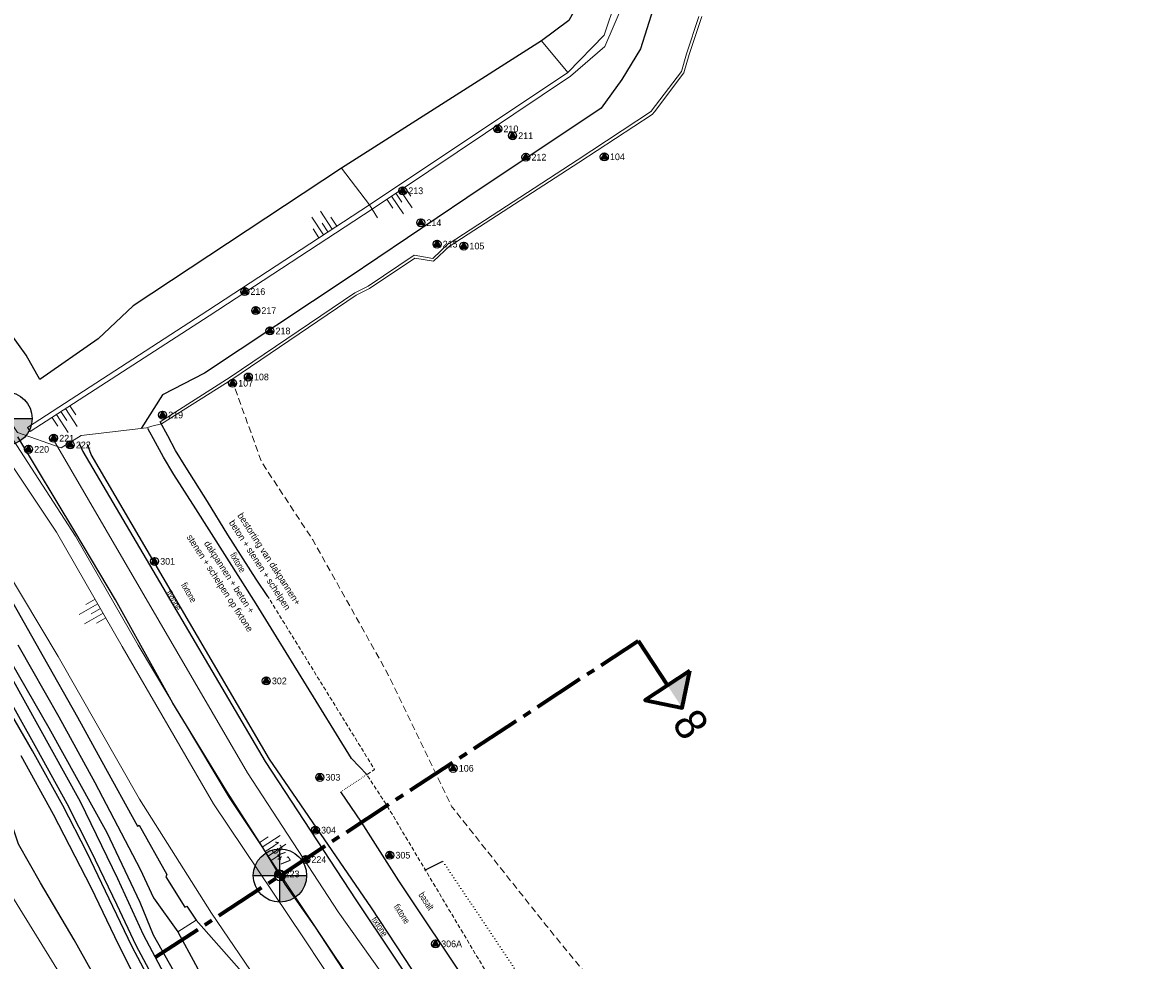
# Model space of a CAD drawing. Header units: metres. Extents: x 62183 to 64287, y 386037 to 390061.
# Tile 30 of 38: x 62432 to 62644, y 388803 to 388979. Entities that reach past the tile are written whole.
import ezdxf
from ezdxf.enums import TextEntityAlignment as Align

# ---------------------------------------------------------------- set-up
doc = ezdxf.new("R2010")
doc.units = ezdxf.units.M
for name, pattern in [('CENTER2', [28.575, 19.05, -3.175, 3.175, -3.175]), ('DOT', [0.25, 0, -0.25]), ('HIDDEN', [0.375, 0.25, -0.125])]:
    doc.linetypes.add(name, pattern=pattern)
doc.layers.get('0').update_dxf_attribs({"linetype": 'CONTINUOUS'})
for name, color, linetype in [('0 @ 0.5', 7, 'CONTINUOUS'), ('0 @ 1', 7, 'CONTINUOUS'), ('0 @ 5', 7, 'CONTINUOUS'), ('BS-BINNENKRUINLIJN-KPN', 253, 'CONTINUOUS'), ('BS-INSTEEK-SLOOT-KPN', 253, 'CONTINUOUS'), ('BS-OVERIG-KPN', 253, 'CONTINUOUS'), ('BS-SCHEIDINGSLIJN-TALUDBEKL', 253, 'CONTINUOUS'), ('BS-VLAKAFSLUITING', 253, 'CONTINUOUS'), ('BS-WATERLIJN-KPN', 253, 'CONTINUOUS')]:
    doc.layers.add(name, color=color, linetype=linetype)
for name, color, linetype, lineweight in [('BS-Boorpunten', 253, 'CONTINUOUS', 25), ('BS-Boorpuntnummer', 253, 'CONTINUOUS', 25), ('BS-Dijkpaal', 2, 'CONTINUOUS', 25), ('BS-Dijkpaalnr', 6, 'CONTINUOUS', 25), ('BS-KANT-VERHARDING', 253, 'CONTINUOUS', 0), ('BS-KRUINLIJN', 253, 'CONTINUOUS', 0), ('BS-KUNSTWERK-CONTOUR', 253, 'CONTINUOUS', 0), ('BS-OVERIGE-TEKSTEN', 253, 'CONTINUOUS', 0), ('BS-PERKOENRIJ', 203, 'DOT', 5), ('BS-RASTER', 253, 'RASTER', 0), ('BS-TEENSCHOT-GECONSTRUEERD', 1, 'HIDDEN', 13), ('BS-TUSSENBERM', 253, 'CONTINUOUS', 0), ('BS-ZANDLIJN', 2, 'HIDDEN', 20), ('Plts-Dwarsprofiel', 5, 'CENTER2', 70)]:
    doc.layers.add(name, color=color, linetype=linetype, lineweight=lineweight)
doc.layers.add('THEORETISCHE_NULLIJN', color=125, linetype='CONTINUOUS', plot=False)
doc.styles.add('ISO', font='isocp.shx', dxfattribs={"height": 2.5})
doc.styles.add('StagCAD', font='StagCAD.ttf')
doc.linetypes.add('RASTER', pattern='A,3,-2,[200,RASTER,S=0.75,R=0,X=0,Y=0],-2,3', length=10)

# ---------------------------------------------------------------- blocks, each defined once
blk = doc.blocks.new('dijkpaal')
at = {"layer": 'BS-Dijkpaal'}
h = blk.add_hatch(color=256, dxfattribs=at)
h.paths.add_polyline_path([(0, 0), (0, 1, 0.414214), (-1, 0)])
h.paths.add_polyline_path([(1, 0), (0, 0), (0, -1, 0.414214)])
for p, q in [((0, -1), (0, 1)), ((-1, 0), (1, 0))]:
    blk.add_line(p, q, dxfattribs=at)
blk.add_circle((0, 0), 1, dxfattribs=at)
blk = doc.blocks.new('*U698')
at = {"layer": '0 @ 0.5', "xscale": 0.5, "yscale": 0.5, "zscale": 0.5}
blk.add_blockref('dijkpaal', (62428.6, 388904.498), dxfattribs=at)
at = {"layer": '0 @ 1'}
blk.add_blockref('dijkpaal', (62428.6, 388904.498), dxfattribs=at)
at = {"layer": '0 @ 5', "xscale": 5, "yscale": 5, "zscale": 5}
blk.add_blockref('dijkpaal', (62428.6, 388904.498), dxfattribs=at)
blk = doc.blocks.new('*U705')
at = {"layer": '0 @ 0.5', "xscale": 0.5, "yscale": 0.5, "zscale": 0.5}
blk.add_blockref('dijkpaal', (62480.079, 388818.794), dxfattribs=at)
at = {"layer": '0 @ 1'}
blk.add_blockref('dijkpaal', (62480.079, 388818.794), dxfattribs=at)
at = {"layer": '0 @ 5', "xscale": 5, "yscale": 5, "zscale": 5}
blk.add_blockref('dijkpaal', (62480.079, 388818.794), dxfattribs=at)
blk = doc.blocks.new('S04')
at = {"color": 0}
for p, q in [((-1, 0), (-1, 4.01)), ((1, 0), (1, 4.01)), ((-2.01, 0), (-2.01, 2.01)), ((0, 0), (0, 2.01)), ((2.01, 0), (2.01, 2.01))]:
    blk.add_line(p, q, dxfattribs=at)
blk = doc.blocks.new('punt-boring')
at = {"layer": 'BS-Boorpunten'}
h = blk.add_hatch(color=8, dxfattribs=at)
h.dxf.hatch_style = 1
h.paths.add_polyline_path([(0.01, 1), (-0.87, -0.49), (0.86, -0.51)])
h = blk.add_hatch(color=1, dxfattribs=at)
h.dxf.hatch_style = 1
h.paths.add_polyline_path([(0.01, 1), (-0.87, -0.49), (0.86, -0.51)])
at = {"layer": 'BS-Boorpunten', "color": 8}
blk.add_lwpolyline([(0.01, 1), (-0.87, -0.49), (0.86, -0.51)], close=True, dxfattribs=at)
at = {"layer": 'BS-Boorpunten', "color": 1}
blk.add_lwpolyline([(0.01, 1), (-0.87, -0.49), (0.86, -0.51)], close=True, dxfattribs=at)
at = {"layer": 'BS-Boorpunten', "color": 8}
blk.add_circle((0, 0), 1, dxfattribs=at)
at = {"layer": 'BS-Boorpunten', "color": 1}
blk.add_circle((0, 0), 1, dxfattribs=at)
blk = doc.blocks.new('*U264', base_point=(62540.935, 388953.58))
at = {"layer": 'BS-Boorpunten', "xscale": 1.499999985, "yscale": 1.499999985, "zscale": 1.499999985}
blk.add_blockref('punt-boring', (62540.935, 388953.58), dxfattribs=at)
at = {"layer": 'BS-Boorpuntnummer', "linetype": 'ByBlock', "insert": (62543.055, 388953.58), "char_height": 2.5, "attachment_point": 4}
blk.add_mtext('104', dxfattribs=at)
blk = doc.blocks.new('*U265', base_point=(62514.574, 388936.843))
at = {"layer": 'BS-Boorpunten', "xscale": 1.499999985, "yscale": 1.499999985, "zscale": 1.499999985}
blk.add_blockref('punt-boring', (62514.574, 388936.843), dxfattribs=at)
at = {"layer": 'BS-Boorpuntnummer', "linetype": 'ByBlock', "insert": (62516.694, 388936.843), "char_height": 2.5, "attachment_point": 4}
blk.add_mtext('105', dxfattribs=at)
blk = doc.blocks.new('*U266', base_point=(62512.576, 388838.889))
at = {"layer": 'BS-Boorpunten', "xscale": 1.499999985, "yscale": 1.499999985, "zscale": 1.499999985}
blk.add_blockref('punt-boring', (62512.576, 388838.889), dxfattribs=at)
at = {"layer": 'BS-Boorpuntnummer', "linetype": 'ByBlock', "insert": (62514.696, 388838.889), "char_height": 2.5, "attachment_point": 4}
blk.add_mtext('106', dxfattribs=at)
blk = doc.blocks.new('*U267', base_point=(62471.196, 388911.121))
at = {"layer": 'BS-Boorpunten', "xscale": 1.499999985, "yscale": 1.499999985, "zscale": 1.499999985}
blk.add_blockref('punt-boring', (62471.196, 388911.121), dxfattribs=at)
at = {"layer": 'BS-Boorpuntnummer', "linetype": 'ByBlock', "insert": (62473.316, 388911.121), "char_height": 2.5, "attachment_point": 4}
blk.add_mtext('107', dxfattribs=at)
blk = doc.blocks.new('*U268', base_point=(62474.15, 388912.29))
at = {"layer": 'BS-Boorpunten', "xscale": 1.499999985, "yscale": 1.499999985, "zscale": 1.499999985}
blk.add_blockref('punt-boring', (62474.15, 388912.29), dxfattribs=at)
at = {"layer": 'BS-Boorpuntnummer', "linetype": 'ByBlock', "insert": (62476.27, 388912.29), "char_height": 2.5, "attachment_point": 4}
blk.add_mtext('108', dxfattribs=at)
blk = doc.blocks.new('*U310', base_point=(62520.957, 388958.821))
at = {"layer": 'BS-Boorpunten', "xscale": 1.499999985, "yscale": 1.499999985, "zscale": 1.499999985}
blk.add_blockref('punt-boring', (62520.957, 388958.821), dxfattribs=at)
at = {"layer": 'BS-Boorpuntnummer', "linetype": 'ByBlock', "insert": (62523.077, 388958.821), "char_height": 2.5, "attachment_point": 4}
blk.add_mtext('210', dxfattribs=at)
blk = doc.blocks.new('*U314', base_point=(62523.725, 388957.543))
at = {"layer": 'BS-Boorpunten', "xscale": 1.499999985, "yscale": 1.499999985, "zscale": 1.499999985}
blk.add_blockref('punt-boring', (62523.725, 388957.543), dxfattribs=at)
at = {"layer": 'BS-Boorpuntnummer', "linetype": 'ByBlock', "insert": (62525.845, 388957.543), "char_height": 2.5, "attachment_point": 4}
blk.add_mtext('211', dxfattribs=at)
blk = doc.blocks.new('*U315', base_point=(62526.209, 388953.516))
at = {"layer": 'BS-Boorpunten', "xscale": 1.499999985, "yscale": 1.499999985, "zscale": 1.499999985}
blk.add_blockref('punt-boring', (62526.209, 388953.516), dxfattribs=at)
at = {"layer": 'BS-Boorpuntnummer', "linetype": 'ByBlock', "insert": (62528.329, 388953.516), "char_height": 2.5, "attachment_point": 4}
blk.add_mtext('212', dxfattribs=at)
blk = doc.blocks.new('*U316', base_point=(62503.107, 388947.203))
at = {"layer": 'BS-Boorpunten', "xscale": 1.499999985, "yscale": 1.499999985, "zscale": 1.499999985}
blk.add_blockref('punt-boring', (62503.107, 388947.203), dxfattribs=at)
at = {"layer": 'BS-Boorpuntnummer', "linetype": 'ByBlock', "insert": (62505.227, 388947.203), "char_height": 2.5, "attachment_point": 4}
blk.add_mtext('213', dxfattribs=at)
blk = doc.blocks.new('*U317', base_point=(62506.509, 388941.23))
at = {"layer": 'BS-Boorpunten', "xscale": 1.499999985, "yscale": 1.499999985, "zscale": 1.499999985}
blk.add_blockref('punt-boring', (62506.509, 388941.23), dxfattribs=at)
at = {"layer": 'BS-Boorpuntnummer', "linetype": 'ByBlock', "insert": (62508.629, 388941.23), "char_height": 2.5, "attachment_point": 4}
blk.add_mtext('214', dxfattribs=at)
blk = doc.blocks.new('*U318', base_point=(62509.548, 388937.197))
at = {"layer": 'BS-Boorpunten', "xscale": 1.499999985, "yscale": 1.499999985, "zscale": 1.499999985}
blk.add_blockref('punt-boring', (62509.548, 388937.197), dxfattribs=at)
at = {"layer": 'BS-Boorpuntnummer', "linetype": 'ByBlock', "insert": (62511.668, 388937.197), "char_height": 2.5, "attachment_point": 4}
blk.add_mtext('215', dxfattribs=at)
blk = doc.blocks.new('*U319', base_point=(62473.477, 388928.308))
at = {"layer": 'BS-Boorpunten', "xscale": 1.499999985, "yscale": 1.499999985, "zscale": 1.499999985}
blk.add_blockref('punt-boring', (62473.477, 388928.308), dxfattribs=at)
at = {"layer": 'BS-Boorpuntnummer', "linetype": 'ByBlock', "insert": (62475.597, 388928.308), "char_height": 2.5, "attachment_point": 4}
blk.add_mtext('216', dxfattribs=at)
blk = doc.blocks.new('*U320', base_point=(62475.542, 388924.747))
at = {"layer": 'BS-Boorpunten', "xscale": 1.499999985, "yscale": 1.499999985, "zscale": 1.499999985}
blk.add_blockref('punt-boring', (62475.542, 388924.747), dxfattribs=at)
at = {"layer": 'BS-Boorpuntnummer', "linetype": 'ByBlock', "insert": (62477.662, 388924.747), "char_height": 2.5, "attachment_point": 4}
blk.add_mtext('217', dxfattribs=at)
blk = doc.blocks.new('*U321', base_point=(62478.196, 388920.927))
at = {"layer": 'BS-Boorpunten', "xscale": 1.499999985, "yscale": 1.499999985, "zscale": 1.499999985}
blk.add_blockref('punt-boring', (62478.196, 388920.927), dxfattribs=at)
at = {"layer": 'BS-Boorpuntnummer', "linetype": 'ByBlock', "insert": (62480.316, 388920.927), "char_height": 2.5, "attachment_point": 4}
blk.add_mtext('218', dxfattribs=at)
blk = doc.blocks.new('*U322', base_point=(62458.062, 388905.153))
at = {"layer": 'BS-Boorpunten', "xscale": 1.499999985, "yscale": 1.499999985, "zscale": 1.499999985}
blk.add_blockref('punt-boring', (62458.062, 388905.153), dxfattribs=at)
at = {"layer": 'BS-Boorpuntnummer', "linetype": 'ByBlock', "insert": (62460.182, 388905.153), "char_height": 2.5, "attachment_point": 4}
blk.add_mtext('219', dxfattribs=at)
blk = doc.blocks.new('*U323', base_point=(62432.917, 388898.726))
at = {"layer": 'BS-Boorpunten', "xscale": 1.499999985, "yscale": 1.499999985, "zscale": 1.499999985}
blk.add_blockref('punt-boring', (62432.917, 388898.726), dxfattribs=at)
at = {"layer": 'BS-Boorpuntnummer', "linetype": 'ByBlock', "insert": (62435.037, 388898.726), "char_height": 2.5, "attachment_point": 4}
blk.add_mtext('220', dxfattribs=at)
blk = doc.blocks.new('*U324', base_point=(62437.623, 388900.814))
at = {"layer": 'BS-Boorpunten', "xscale": 1.499999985, "yscale": 1.499999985, "zscale": 1.499999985}
blk.add_blockref('punt-boring', (62437.623, 388900.814), dxfattribs=at)
at = {"layer": 'BS-Boorpuntnummer', "linetype": 'ByBlock', "insert": (62439.743, 388900.814), "char_height": 2.5, "attachment_point": 4}
blk.add_mtext('221', dxfattribs=at)
blk = doc.blocks.new('*U325', base_point=(62440.743, 388899.555))
at = {"layer": 'BS-Boorpunten', "xscale": 1.499999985, "yscale": 1.499999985, "zscale": 1.499999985}
blk.add_blockref('punt-boring', (62440.743, 388899.555), dxfattribs=at)
at = {"layer": 'BS-Boorpuntnummer', "linetype": 'ByBlock', "insert": (62442.863, 388899.555), "char_height": 2.5, "attachment_point": 4}
blk.add_mtext('222', dxfattribs=at)
blk = doc.blocks.new('*U326', base_point=(62479.89, 388819.087))
at = {"layer": 'BS-Boorpunten', "xscale": 1.499999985, "yscale": 1.499999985, "zscale": 1.499999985}
blk.add_blockref('punt-boring', (62479.89, 388819.087), dxfattribs=at)
at = {"layer": 'BS-Boorpuntnummer', "linetype": 'ByBlock', "insert": (62482.01, 388819.087), "char_height": 2.5, "attachment_point": 4}
blk.add_mtext('223', dxfattribs=at)
blk = doc.blocks.new('*U327', base_point=(62484.921, 388821.785))
at = {"layer": 'BS-Boorpunten', "xscale": 1.499999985, "yscale": 1.499999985, "zscale": 1.499999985}
blk.add_blockref('punt-boring', (62484.921, 388821.785), dxfattribs=at)
at = {"layer": 'BS-Boorpuntnummer', "linetype": 'ByBlock', "insert": (62487.041, 388821.785), "char_height": 2.5, "attachment_point": 4}
blk.add_mtext('224', dxfattribs=at)
blk = doc.blocks.new('*U403', base_point=(62456.558, 388877.709))
at = {"layer": 'BS-Boorpunten', "xscale": 1.499999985, "yscale": 1.499999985, "zscale": 1.499999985}
blk.add_blockref('punt-boring', (62456.558, 388877.709), dxfattribs=at)
at = {"layer": 'BS-Boorpuntnummer', "linetype": 'ByBlock', "insert": (62458.678, 388877.709), "char_height": 2.5, "attachment_point": 4}
blk.add_mtext('301', dxfattribs=at)
blk = doc.blocks.new('*U404', base_point=(62477.517, 388855.286))
at = {"layer": 'BS-Boorpunten', "xscale": 1.499999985, "yscale": 1.499999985, "zscale": 1.499999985}
blk.add_blockref('punt-boring', (62477.517, 388855.286), dxfattribs=at)
at = {"layer": 'BS-Boorpuntnummer', "linetype": 'ByBlock', "insert": (62479.637, 388855.286), "char_height": 2.5, "attachment_point": 4}
blk.add_mtext('302', dxfattribs=at)
blk = doc.blocks.new('*U405', base_point=(62487.558, 388837.208))
at = {"layer": 'BS-Boorpunten', "xscale": 1.499999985, "yscale": 1.499999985, "zscale": 1.499999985}
blk.add_blockref('punt-boring', (62487.558, 388837.208), dxfattribs=at)
at = {"layer": 'BS-Boorpuntnummer', "linetype": 'ByBlock', "insert": (62489.678, 388837.208), "char_height": 2.5, "attachment_point": 4}
blk.add_mtext('303', dxfattribs=at)
blk = doc.blocks.new('*U406', base_point=(62486.739, 388827.292))
at = {"layer": 'BS-Boorpunten', "xscale": 1.499999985, "yscale": 1.499999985, "zscale": 1.499999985}
blk.add_blockref('punt-boring', (62486.739, 388827.292), dxfattribs=at)
at = {"layer": 'BS-Boorpuntnummer', "linetype": 'ByBlock', "insert": (62488.859, 388827.292), "char_height": 2.5, "attachment_point": 4}
blk.add_mtext('304', dxfattribs=at)
blk = doc.blocks.new('*U407', base_point=(62500.685, 388822.596))
at = {"layer": 'BS-Boorpunten', "xscale": 1.499999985, "yscale": 1.499999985, "zscale": 1.499999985}
blk.add_blockref('punt-boring', (62500.685, 388822.596), dxfattribs=at)
at = {"layer": 'BS-Boorpuntnummer', "linetype": 'ByBlock', "insert": (62502.805, 388822.596), "char_height": 2.5, "attachment_point": 4}
blk.add_mtext('305', dxfattribs=at)
blk = doc.blocks.new('*U408', base_point=(62509.267, 388805.968))
at = {"layer": 'BS-Boorpunten', "xscale": 1.499999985, "yscale": 1.499999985, "zscale": 1.499999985}
blk.add_blockref('punt-boring', (62509.267, 388805.968), dxfattribs=at)
at = {"layer": 'BS-Boorpuntnummer', "linetype": 'ByBlock', "insert": (62511.387, 388805.968), "char_height": 2.5, "attachment_point": 4}
blk.add_mtext('306', dxfattribs=at)
blk = doc.blocks.new('*U409', base_point=(62509.267, 388805.968))
at = {"layer": 'BS-Boorpunten', "xscale": 1.499999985, "yscale": 1.499999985, "zscale": 1.499999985}
blk.add_blockref('punt-boring', (62509.267, 388805.968), dxfattribs=at)
at = {"layer": 'BS-Boorpuntnummer', "linetype": 'ByBlock', "insert": (62511.387, 388805.968), "char_height": 2.5, "attachment_point": 4}
blk.add_mtext('306A', dxfattribs=at)
blk = doc.blocks.new('A$C58CE76E8')
at = {"layer": 'BS-Boorpunten', "xscale": 0.5, "yscale": 0.5, "zscale": 0.5}
for name, p in [('*U310', (62520.957, 388958.821)), ('*U314', (62523.725, 388957.543)), ('*U315', (62526.209, 388953.516)), ('*U264', (62540.935, 388953.58)), ('*U316', (62503.107, 388947.203)), ('*U317', (62506.509, 388941.23)), ('*U318', (62509.548, 388937.197)), ('*U265', (62514.574, 388936.843)), ('*U319', (62473.477, 388928.308)), ('*U320', (62475.542, 388924.747)), ('*U321', (62478.196, 388920.927)), ('*U268', (62474.15, 388912.29)), ('*U267', (62471.196, 388911.121)), ('*U322', (62458.062, 388905.153)), ('*U324', (62437.623, 388900.814)), ('*U323', (62432.917, 388898.726)), ('*U325', (62440.743, 388899.555)), ('*U403', (62456.558, 388877.709)), ('*U404', (62477.517, 388855.286)), ('*U405', (62487.558, 388837.208)), ('*U266', (62512.576, 388838.889)), ('*U406', (62486.739, 388827.292)), ('*U407', (62500.685, 388822.596)), ('*U327', (62484.921, 388821.785)), ('*U326', (62479.89, 388819.087)), ('*U408', (62509.267, 388805.968)), ('*U409', (62509.267, 388805.968))]:
    blk.add_blockref(name, p, dxfattribs=at)
at = {"layer": 'BS-Boorpunten', "color": 253, "xscale": 0.5, "yscale": 0.5, "zscale": 0.5}
for name, p in [('*U310', (62520.957, 388958.821)), ('*U310', (62520.957, 388958.821)), ('*U310', (62520.957, 388958.821)), ('*U314', (62523.725, 388957.543)), ('*U314', (62523.725, 388957.543)), ('*U314', (62523.725, 388957.543)), ('*U315', (62526.209, 388953.516)), ('*U315', (62526.209, 388953.516)), ('*U315', (62526.209, 388953.516)), ('*U264', (62540.935, 388953.58)), ('*U264', (62540.935, 388953.58)), ('*U264', (62540.935, 388953.58)), ('*U316', (62503.107, 388947.203)), ('*U316', (62503.107, 388947.203)), ('*U316', (62503.107, 388947.203)), ('*U317', (62506.509, 388941.23)), ('*U317', (62506.509, 388941.23)), ('*U317', (62506.509, 388941.23)), ('*U318', (62509.548, 388937.197)), ('*U318', (62509.548, 388937.197)), ('*U318', (62509.548, 388937.197)), ('*U265', (62514.574, 388936.843)), ('*U265', (62514.574, 388936.843)), ('*U265', (62514.574, 388936.843)), ('*U319', (62473.477, 388928.308)), ('*U319', (62473.477, 388928.308)), ('*U319', (62473.477, 388928.308)), ('*U320', (62475.542, 388924.747)), ('*U320', (62475.542, 388924.747)), ('*U320', (62475.542, 388924.747)), ('*U321', (62478.196, 388920.927)), ('*U321', (62478.196, 388920.927)), ('*U321', (62478.196, 388920.927)), ('*U268', (62474.15, 388912.29)), ('*U268', (62474.15, 388912.29)), ('*U268', (62474.15, 388912.29)), ('*U267', (62471.196, 388911.121)), ('*U267', (62471.196, 388911.121)), ('*U267', (62471.196, 388911.121)), ('*U322', (62458.062, 388905.153)), ('*U322', (62458.062, 388905.153)), ('*U322', (62458.062, 388905.153)), ('*U324', (62437.623, 388900.814)), ('*U324', (62437.623, 388900.814)), ('*U324', (62437.623, 388900.814)), ('*U323', (62432.917, 388898.726)), ('*U323', (62432.917, 388898.726)), ('*U323', (62432.917, 388898.726)), ('*U325', (62440.743, 388899.555)), ('*U325', (62440.743, 388899.555)), ('*U325', (62440.743, 388899.555)), ('*U403', (62456.558, 388877.709)), ('*U403', (62456.558, 388877.709)), ('*U403', (62456.558, 388877.709)), ('*U404', (62477.517, 388855.286)), ('*U404', (62477.517, 388855.286)), ('*U404', (62477.517, 388855.286)), ('*U405', (62487.558, 388837.208)), ('*U405', (62487.558, 388837.208)), ('*U405', (62487.558, 388837.208)), ('*U266', (62512.576, 388838.889)), ('*U266', (62512.576, 388838.889)), ('*U266', (62512.576, 388838.889)), ('*U406', (62486.739, 388827.292)), ('*U406', (62486.739, 388827.292)), ('*U406', (62486.739, 388827.292)), ('*U407', (62500.685, 388822.596)), ('*U407', (62500.685, 388822.596)), ('*U407', (62500.685, 388822.596)), ('*U327', (62484.921, 388821.785)), ('*U327', (62484.921, 388821.785)), ('*U327', (62484.921, 388821.785)), ('*U326', (62479.89, 388819.087)), ('*U326', (62479.89, 388819.087)), ('*U326', (62479.89, 388819.087)), ('*U408', (62509.267, 388805.968)), ('*U409', (62509.267, 388805.968)), ('*U408', (62509.267, 388805.968)), ('*U409', (62509.267, 388805.968)), ('*U408', (62509.267, 388805.968)), ('*U409', (62509.267, 388805.968))]:
    blk.add_blockref(name, p, dxfattribs=at)
at = {"layer": 'BS-Boorpuntnummer', "color": 8, "xscale": 0.7499999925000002, "yscale": 0.7499999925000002, "zscale": 0.7499999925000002}
for p in [(62520.957, 388958.821), (62523.725, 388957.543), (62526.209, 388953.516), (62540.935, 388953.58), (62503.107, 388947.203), (62506.509, 388941.23), (62509.548, 388937.197), (62514.574, 388936.843), (62473.477, 388928.308), (62475.542, 388924.747), (62478.196, 388920.927), (62474.15, 388912.29), (62471.196, 388911.121), (62458.062, 388905.153), (62437.623, 388900.814), (62432.917, 388898.726), (62440.743, 388899.555), (62456.558, 388877.709), (62477.517, 388855.286), (62487.558, 388837.208), (62512.576, 388838.889), (62486.739, 388827.292), (62500.685, 388822.596), (62484.921, 388821.785), (62479.89, 388819.087), (62509.267, 388805.968), (62509.267, 388805.968)]:
    blk.add_blockref('punt-boring', p, dxfattribs=at)
at = {"layer": 'BS-Boorpuntnummer', "color": 8, "char_height": 1.25, "attachment_point": 4}
for s, insert in [('210', (62522.017, 388958.821)), ('211', (62524.785, 388957.543)), ('212', (62527.269, 388953.516)), ('104', (62541.995, 388953.58)), ('213', (62504.167, 388947.203)), ('214', (62507.569, 388941.23)), ('215', (62510.608, 388937.197)), ('105', (62515.634, 388936.843)), ('216', (62474.537, 388928.308)), ('217', (62476.602, 388924.747)), ('218', (62479.256, 388920.927)), ('108', (62475.21, 388912.29)), ('107', (62472.256, 388911.121)), ('219', (62459.122, 388905.153)), ('221', (62438.683, 388900.814)), ('220', (62433.977, 388898.726)), ('222', (62441.803, 388899.555)), ('301', (62457.618, 388877.709)), ('302', (62478.577, 388855.286)), ('303', (62488.618, 388837.208)), ('106', (62513.636, 388838.889)), ('304', (62487.799, 388827.292)), ('305', (62501.745, 388822.596)), ('224', (62485.981, 388821.785)), ('223', (62480.95, 388819.087)), ('306A', (62510.327, 388805.968)), ('306', (62510.327, 388805.968))]:
    blk.add_mtext(s, dxfattribs=dict(at, insert=insert))

msp = doc.modelspace()

# ---------------------------------------------------------------- linework, layer by layer
at = {"layer": 'BS-BINNENKRUINLIJN-KPN'}
msp.add_lwpolyline([(62460.16, 388800.84), (62456.39, 388807.63), (62453.85, 388813.72), (62447.68, 388826.81), (62436.8, 388846.46), (62428.43, 388861.02), (62422.05, 388872.23), (62416.37, 388881.33), (62411.41, 388889.36), (62404.16, 388900.1), (62395.23, 388913.34), (62389.86, 388921.71), (62386.65, 388926.3), (62384, 388929.9), (62380.87, 388932.89), (62377.15, 388934.94), (62372.35, 388936.21), (62367.49, 388936.59), (62361.88, 388935.8), (62354.25, 388934.63)], dxfattribs=at)
at = {"layer": 'BS-INSTEEK-SLOOT-KPN'}
for points in [[(62458.35, 388800.37), (62454.46, 388807.65), (62449.65, 388818.18), (62442.68, 388832.59), (62429.52, 388856.28), (62417.69, 388876.25), (62405.42, 388894.6), (62395.86, 388909.8), (62385.67, 388924.75), (62381.64, 388929.94), (62380.28, 388931.48), (62377.7, 388933.33), (62373.98, 388934.66), (62370.97, 388935.41), (62368.64, 388935.59), (62365.52, 388935.47), (62361.18, 388934.99), (62354.25, 388934.63)], [(62431.48, 388841.29), (62437.51, 388830.3), (62444.6, 388816.59), (62449.8, 388805.81), (62454.51, 388796.46)]]:
    msp.add_lwpolyline(points, dxfattribs=at)
at = {"layer": 'BS-KANT-VERHARDING'}
msp.add_lwpolyline([(62476.67, 388796.48), (62464.39, 388810.4), (62460.92, 388808.26)], dxfattribs=at)
at = {"layer": 'BS-KRUINLIJN'}
for points in [[(62540.72, 388724.6), (62523.03, 388750.59), (62513.41, 388764.45), (62498.77, 388785.63), (62484.52, 388807.09), (62467.63, 388832.22), (62450.47, 388861.72), (62438.19, 388883.19), (62415.77, 388916.7), (62400.31, 388940.16), (62384.89, 388963.04), (62364.52, 388994.51)], [(62544.06, 388987.08), (62544.69, 388982.82), (62541, 388974.26), (62534.6, 388968.7), (62497.36, 388943.78), (62466.81, 388923.78), (62433.22, 388902.09), (62432.72, 388902.83), (62466.54, 388924.76), (62496.87, 388944.59), (62534.07, 388969.43), (62540.9, 388976.38), (62543.1, 388982.9), (62542.4, 388987.17)], [(62397.66, 388950.31), (62403.09, 388941.17), (62418.27, 388918.59), (62441.74, 388882.41), (62453.46, 388862.01), (62470.56, 388833.44), (62487.38, 388808.15), (62501.24, 388787.44), (62515.75, 388766.33), (62524.4, 388752.08), (62540.7, 388726.99), (62559.87, 388702.37), (62572.12, 388685.92), (62579.43, 388673.66), (62582.97, 388664.97)]]:
    msp.add_lwpolyline(points, dxfattribs=at)
at = {"layer": 'BS-KUNSTWERK-CONTOUR'}
msp.add_lwpolyline([(62559.21, 388979.89), (62556.83, 388972.78), (62555.86, 388969.34), (62550.36, 388962), (62549.88, 388961.55), (62536.13, 388952.52), (62512, 388936.87), (62511.98, 388936.87), (62508.9, 388934.01), (62505.4, 388934.58), (62496.91, 388928.87), (62494.36, 388927.65), (62471.05, 388911.83), (62457.85, 388903.49), (62457.59, 388903.91), (62470.77, 388912.24), (62494.11, 388928.08), (62496.66, 388929.3), (62505.29, 388935.11), (62508.74, 388934.54), (62511.73, 388937.32), (62511.8, 388937.34), (62535.86, 388952.93), (62549.79, 388962.13), (62549.72, 388962.16), (62555.41, 388969.57), (62556.35, 388972.93), (62558.69, 388979.91)], dxfattribs=at)
at = {"layer": 'BS-OVERIG-KPN'}
for points in [[(62448.27, 388794.53), (62441.49, 388806.73), (62435.16, 388817.4), (62431.04, 388824.68), (62428.94, 388830.91), (62422.31, 388842.72), (62413.61, 388858.79), (62406.6, 388870.45), (62396.05, 388887.86), (62385.45, 388905.24), (62377.68, 388917.58), (62373.53, 388923.15), (62370.85, 388924.96), (62367.53, 388925.49), (62359.59, 388923.76), (62353.84, 388922.5), (62329.13, 388917.55), (62301.15, 388911.88)], [(62427.09, 388874.92), (62435.68, 388859.85), (62442.1, 388848.52), (62446.67, 388840.18), (62453.35, 388828.06), (62453.68, 388828.25), (62458.87, 388818.98), (62458.67, 388818.57), (62462.21, 388812.85), (62462.62, 388813.03), (62463.85, 388811.18), (62464.39, 388810.4)], [(62430.92, 388862.03), (62438.62, 388848.53), (62445.34, 388836.26), (62453.88, 388820.01), (62456.38, 388814.62), (62460.92, 388808.26)]]:
    msp.add_lwpolyline(points, dxfattribs=at)
at = {"layer": 'BS-PERKOENRIJ', "flags": 128}
msp.add_lwpolyline([(62491.52, 388834.51), (62496.35, 388837.71)], dxfattribs=at)
at = {"layer": 'BS-PERKOENRIJ', "ltscale": 2, "flags": 128}
msp.add_lwpolyline([(62566.88, 388739.87), (62558.71, 388751.1), (62533.1, 388787.73), (62522.78, 388803.3), (62510.63, 388821.47)], dxfattribs=at)
at = {"layer": 'BS-RASTER', "flags": 128}
for points in [[(62457.85, 388903.49), (62456.02, 388903.1), (62455.05, 388902.75), (62442.82, 388901.32), (62439.05, 388899.02), (62430.82, 388901.87), (62404.51, 388942.03), (62400.89, 388948.04), (62397.66, 388950.31), (62387.55, 388964.77), (62385.41, 388963.46), (62364.52, 388994.51), (62363.3, 388996.44), (62360.73, 388998.66), (62357.87, 388999.33), (62353.97, 388997.62), (62350.59, 388995.01), (62355.56, 388987.62), (62363.48, 388975.98)], [(62476.71, 388797.85), (62467.23, 388811.74), (62453.75, 388833.13), (62438.45, 388859.9), (62421.75, 388887.7), (62400.59, 388920.72), (62384.74, 388944.64), (62376, 388957.48), (62363.48, 388975.98)], [(62529.14, 388975.37), (62534.07, 388969.43)], [(62498.41, 388942.12), (62497.36, 388943.78), (62496.87, 388944.59), (62491.61, 388951.48)], [(62301.94, 388906.16), (62333.05, 388912.27), (62368.36, 388918.28), (62380.61, 388900.05), (62394.4, 388879.66), (62408.35, 388856.89), (62416.92, 388841.39), (62427.32, 388822.3), (62428.98, 388816.27), (62451.93, 388779.1), (62484.19, 388730.77), (62500.95, 388705.6), (62442.64, 388666.55)]]:
    msp.add_lwpolyline(points, dxfattribs=at)
at = {"layer": 'BS-SCHEIDINGSLIJN-TALUDBEKL'}
for points in [[(62468.96, 389059.48), (62470.78, 389055.7), (62478.61, 389047.64), (62491.76, 389031), (62495.74, 389030.63), (62502.31, 389022.07), (62515.16, 389008.2), (62532.05, 388988.54), (62534.77, 388985.87), (62533.27, 388984.75), (62535.21, 388982.64), (62535.84, 388981.98), (62534.27, 388979.13), (62529.14, 388975.37), (62491.61, 388951.48), (62452.52, 388925.63), (62445.95, 388919.47), (62435.02, 388911.8), (62432.45, 388916.37), (62425.24, 388926.39), (62418.13, 388939.05), (62410.72, 388949.32), (62406.08, 388959.41), (62395.75, 388971.59)], [(62486.15, 389051.57), (62485.93, 389052.48), (62491.48, 389057.18), (62504.76, 389043.01), (62517.93, 389028.89), (62523.76, 389023.18), (62532.61, 389013.86), (62539.37, 389006.64), (62547.66, 388997.18), (62547.15, 388994.47), (62549.76, 388988.55), (62550.1, 388981.35), (62547.73, 388973.82), (62544.2, 388968.1), (62540.36, 388962.69), (62515.14, 388945.92), (62492.9, 388930.87), (62465.9, 388913.02), (62458.05, 388908.97), (62454.02, 388902.64)], [(62477.82, 388871.1), (62475.64, 388874.39), (62470.33, 388882.72), (62466.52, 388888.96), (62462.4, 388895.37), (62460.51, 388898.53), (62459.04, 388901.26), (62457.59, 388903.91)], [(62496.35, 388837.71), (62493.51, 388840.74), (62475.61, 388869.73), (62464.33, 388887.56), (62460.19, 388894), (62458.25, 388897.24), (62456.76, 388900.02), (62455.31, 388902.66)], [(62442.39, 388899.81), (62443.13, 388898.31), (62477.33, 388840.15), (62494.3, 388814.22), (62508.43, 388793.12), (62523, 388771.52), (62539.54, 388746.71), (62555.09, 388723.54), (62571.2, 388699.69), (62579.11, 388685.52), (62585.17, 388671.55), (62589.42, 388657.54), (62595.29, 388634.94), (62600.42, 388615.29), (62606.37, 388592.46), (62612.54, 388568.76), (62620.11, 388540.56)], [(62621.26, 388540.85), (62613.95, 388569.1), (62608.41, 388593.44), (62601.64, 388615.34), (62596.33, 388635.53), (62590.46, 388658.03), (62586.19, 388672.39), (62580.03, 388686.27), (62572.2, 388700.55), (62556.07, 388724.43), (62540.24, 388748.17), (62524.06, 388772.34), (62509.51, 388794.11), (62497.25, 388812.74), (62478.1, 388840.61), (62444.64, 388897.78), (62443.97, 388899.63)], [(62627.79, 388542.58), (62620.62, 388570.1), (62614.02, 388594.75), (62608.51, 388616.56), (62603.08, 388637.36), (62597.27, 388659.27), (62592.81, 388676.57), (62587.19, 388690.14), (62577.65, 388704.78), (62562.17, 388728.27), (62546.09, 388752.4), (62529.4, 388777.22), (62523.71, 388785.8), (62515.73, 388797.85), (62502.41, 388817.82), (62495.38, 388828.82), (62491.52, 388834.51)], [(62507.25, 388819.79), (62510.63, 388821.47)]]:
    msp.add_lwpolyline(points, dxfattribs=at)
at = {"layer": 'BS-TEENSCHOT-GECONSTRUEERD', "ltscale": 3, "flags": 128}
msp.add_lwpolyline([(62724.37, 388206.54), (62717.87, 388228.52), (62707.38, 388266.96), (62704.21, 388280.12), (62695.24, 388315.48), (62686.78, 388347.69), (62682.75, 388364.34), (62681.25, 388371.97), (62672.9, 388402.96), (62664.79, 388433.31), (62657.19, 388459.98), (62651.15, 388484.04), (62643.18, 388515.16), (62631.7, 388557.33), (62628.37, 388571.74), (62622.46, 388596), (62614.92, 388625.13), (62606.96, 388655.45), (62602.44, 388671.91), (62597.55, 388683.5), (62588.6, 388697.98), (62585.3, 388703.13), (62579.7, 388712.37), (62565.84, 388733.14), (62555.71, 388749.1), (62529.34, 388784.95), (62527.24, 388788.09), (62518.92, 388800.46), (62500.14, 388831.94), (62496.35, 388837.71), (62497.83, 388838.68), (62477.82, 388871.1)], dxfattribs=at)
at = {"layer": 'BS-TUSSENBERM'}
msp.add_lwpolyline([(62437.51, 388900.64), (62473.99, 388838.03), (62491.02, 388812.01), (62505.95, 388790.97), (62519.96, 388769.41), (62529.63, 388755.15), (62545.79, 388730.31), (62563.01, 388704.63), (62574.05, 388687.49), (62580.4, 388674.07), (62582.97, 388664.97), (62585.79, 388645.96)], dxfattribs=at)
at = {"layer": 'BS-VLAKAFSLUITING'}
msp.add_lwpolyline([(62460.92, 388808.26), (62474.21, 388783.71)], dxfattribs=at)
at = {"layer": 'BS-WATERLIJN-KPN'}
for points in [[(62427.31, 388855.28), (62434.39, 388842.6), (62440.1, 388832.28), (62444.63, 388823.43), (62449.45, 388813.32), (62453.07, 388805.76), (62457.39, 388797.68)], [(62456.68, 388797.28), (62452.35, 388805.4), (62448.72, 388812.97), (62443.9, 388823.07), (62439.38, 388831.9), (62433.68, 388842.2), (62426.4, 388854.65)]]:
    msp.add_lwpolyline(points, dxfattribs=at)
at = {"layer": 'BS-ZANDLIJN', "ltscale": 5, "flags": 128}
msp.add_lwpolyline([(62471.05, 388911.83), (62471.09, 388911.68), (62476.68, 388896.25), (62486.24, 388881.73), (62500.15, 388856.94), (62512.35, 388831.69), (62529.98, 388809.5), (62542.19, 388794.56), (62557.49, 388774.09), (62561.31, 388759.35), (62572.32, 388741.48), (62571.12, 388735.59), (62582.6, 388713.54)], dxfattribs=at)
at = {"layer": 'Plts-Dwarsprofiel', "ltscale": 0.5}
msp.add_line((62456.69, 388803.47), (62547.29, 388862.81), dxfattribs=at)
at = {"layer": 'Plts-Dwarsprofiel', "linetype": 'Continuous', "ltscale": 0.5}
msp.add_line((62547.29, 388862.81), (62552.77, 388854.45), dxfattribs=at)
at = {"layer": 'Plts-Dwarsprofiel', "linetype": 'Continuous', "ltscale": 0.5, "flags": 128}
msp.add_lwpolyline([(62556.95, 388857.19), (62548.59, 388851.71), (62555.51, 388850.27), (62556.95, 388857.19)], dxfattribs=at)
at = {"layer": 'Plts-Dwarsprofiel', "linetype": 'Continuous', "ltscale": 0.5}
msp.add_solid([(62552.77, 388854.45), (62555.51, 388850.27), (62556.95, 388857.19)], dxfattribs=at)
at = {"layer": 'THEORETISCHE_NULLIJN'}
msp.add_lwpolyline([(62493.03, 388799.54), (62486.74, 388809.09), (62481.06, 388817.18), (62476.88, 388824.08), (62470.11, 388834.54), (62460, 388851.13), (62449.22, 388870.49), (62441.62, 388883.33), (62430.93, 388901.07)], dxfattribs=at)

# ---------------------------------------------------------------- block references
for name in ['*U698', '*U705']:
    msp.add_blockref(name, (0, 0))
at = {"layer": 'BS-Boorpunten', "color": 253}
msp.add_blockref('A$C58CE76E8', (0, 0), dxfattribs=at)
at = {"layer": 'BS-KRUINLIJN'}
for p, rotation in [((62501.83, 388946.77), 213.7905538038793), ((62489.07, 388939.49), 33.17803905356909), ((62439, 388905.82), 212.8475105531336), ((62446.39, 388868.86), 119.7748525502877), ((62477.32, 388823.27), 303.6331049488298)]:
    msp.add_blockref('S04', p, dxfattribs=dict(at, rotation=rotation))

# ---------------------------------------------------------------- texts
at = {"layer": 'BS-Dijkpaalnr', "style": 'ISO'}
msp.add_text('1347', height=2, rotation=304.1172, dxfattribs=at).set_placement((62477.92, 388824.33))
at = {"layer": 'BS-OVERIGE-TEKSTEN', "width": 0.68}
for s, rotation, p in [('fixtone', 300.346, (62472.23, 388877.52)), ('fixtone', 300.4604, (62460.14, 388870.36)), ('fixtone', 300.346, (62463.02, 388871.88)), ('basalt', 303.7053, (62507.55, 388814.01)), ('fixtone', 303.7982, (62502.98, 388811.62)), ('fixtone', 303.6964, (62498.8, 388809.23))]:
    msp.add_text(s, height=1.25, rotation=rotation, dxfattribs=at).set_placement(p, align=Align.MIDDLE)
at = {"layer": 'BS-OVERIGE-TEKSTEN', "char_height": 1.25, "width": 38.1354, "attachment_point": 2, "rotation": 302.8821}
for s, insert in [('bestorting van dakpannen+\\Pbeton + stenen + schelpen', (62478.59, 388878.51)), ('dakpannen + beton + \\Pstenen + schelpen op fixtone', (62471.11, 388875.11))]:
    msp.add_mtext(s, dxfattribs=dict(at, insert=insert))
at = {"layer": 'Plts-Dwarsprofiel', "linetype": 'Continuous', "ltscale": 0.5, "style": 'StagCAD', "width": 0.96}
msp.add_text('8', height=6, rotation=303.2223, dxfattribs=at).set_placement((62557.17, 388847.18), align=Align.MIDDLE)

doc.saveas('drawing.dxf')
